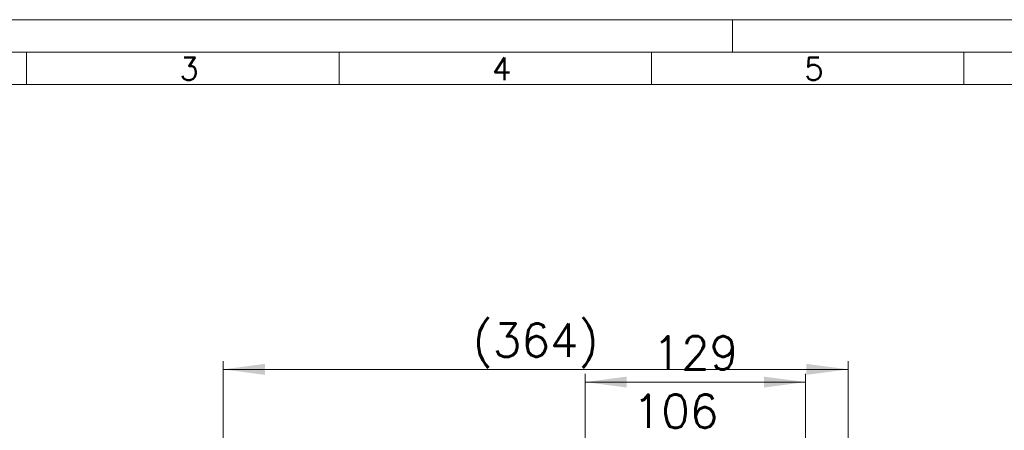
# Model space of a CAD drawing. Extents: x 0 to 1588, y 0 to 1123.
# Tile 34 of 35: x 455 to 1028, y 884 to 1123. Entities that reach past the tile are written whole.
import ezdxf
from ezdxf.enums import TextEntityAlignment as Align

# ---------------------------------------------------------------- set-up
doc = ezdxf.new("R2010")
doc.units = 0
doc.header["$LTSCALE"] = 18.91
doc.header["$MEASUREMENT"] = 0
doc.layers.add('10100_FRONT_DIM', color=7, linetype='CONTINUOUS')
doc.layers.add('90000_FRAME', color=7, linetype='CONTINUOUS')
doc.styles.add('SEACAD_TXT_SHX', font='txt.shx', dxfattribs={"height": 0.2})
doc.styles.get("Standard").update_dxf_attribs({"font": 'txt.shx'})

msp = doc.modelspace()

# ---------------------------------------------------------------- linework, layer by layer
at = {"layer": '10100_FRONT_DIM', "color": 7, "linetype": 'CONTINUOUS', "lineweight": 13}
for p, q in [((573.128902, 718.440192), (573.128902, 924.384192)), ((937.328902, 924.384192), (937.328902, 702.440192)), ((573.128902, 919.528192), (937.328902, 919.528192)), ((784.028902, 765.440192), (784.028902, 916.976192)), ((912.528902, 916.976192), (912.528902, 763.440192)), ((784.028902, 912.120192), (912.528902, 912.120192))]:
    msp.add_line(p, q, dxfattribs=at)
for points in [[(597.408902, 922.724715), (573.128902, 919.528192), (597.408902, 916.331669), (573.128902, 919.528192)], [(913.048902, 916.331669), (937.328902, 919.528192), (913.048902, 922.724715), (937.328902, 919.528192)], [(808.308902, 915.316715), (784.028902, 912.120192), (808.308902, 908.923669), (784.028902, 912.120192)], [(888.248902, 908.923669), (912.528902, 912.120192), (888.248902, 915.316715), (912.528902, 912.120192)]]:
    msp.add_solid(points, dxfattribs=at)
at = {"layer": '90000_FRAME', "color": 7, "linetype": 'CONTINUOUS', "lineweight": 13}
for p, q in [((0, 1123.238556), (1588.41816, 1123.238556)), ((869.84804, 1123.238556), (869.84804, 1104.328816)), ((75.63896, 1104.328816), (1569.50842, 1104.328816)), ((458.599014, 1085.419076), (458.599014, 1104.328816)), ((640.624172, 1085.419076), (640.624172, 1104.328816)), ((822.649329, 1085.419076), (822.649329, 1104.328816)), ((1004.674486, 1085.419076), (1004.674486, 1104.328816)), ((94.5487, 1085.419076), (1550.59868, 1085.419076))]:
    msp.add_line(p, q, dxfattribs=at)

# ---------------------------------------------------------------- texts
at = {"layer": '10100_FRONT_DIM', "color": 7, "linetype": 'CONTINUOUS', "lineweight": 13}
for s, p in [('(364)', (755.228902, 926.812192)), ('129', (848.278902, 919.404192)), ('106', (836.778902, 885.412192))]:
    msp.add_text(s, height=19.424, dxfattribs=at).set_placement(p, align=Align.CENTER)
at = {"layer": '90000_FRAME', "color": 7, "linetype": 'CONTINUOUS', "lineweight": 13, "style": 'SEACAD_TXT_SHX'}
for s, p in [('3', (547.625306, 1101.303417)), ('4', (729.762583, 1101.303417)), ('5', (911.675685, 1101.303417))]:
    msp.add_text(s, height=13.236818, dxfattribs=at).set_placement(p, align=Align.TOP_LEFT)

doc.saveas('drawing.dxf')
